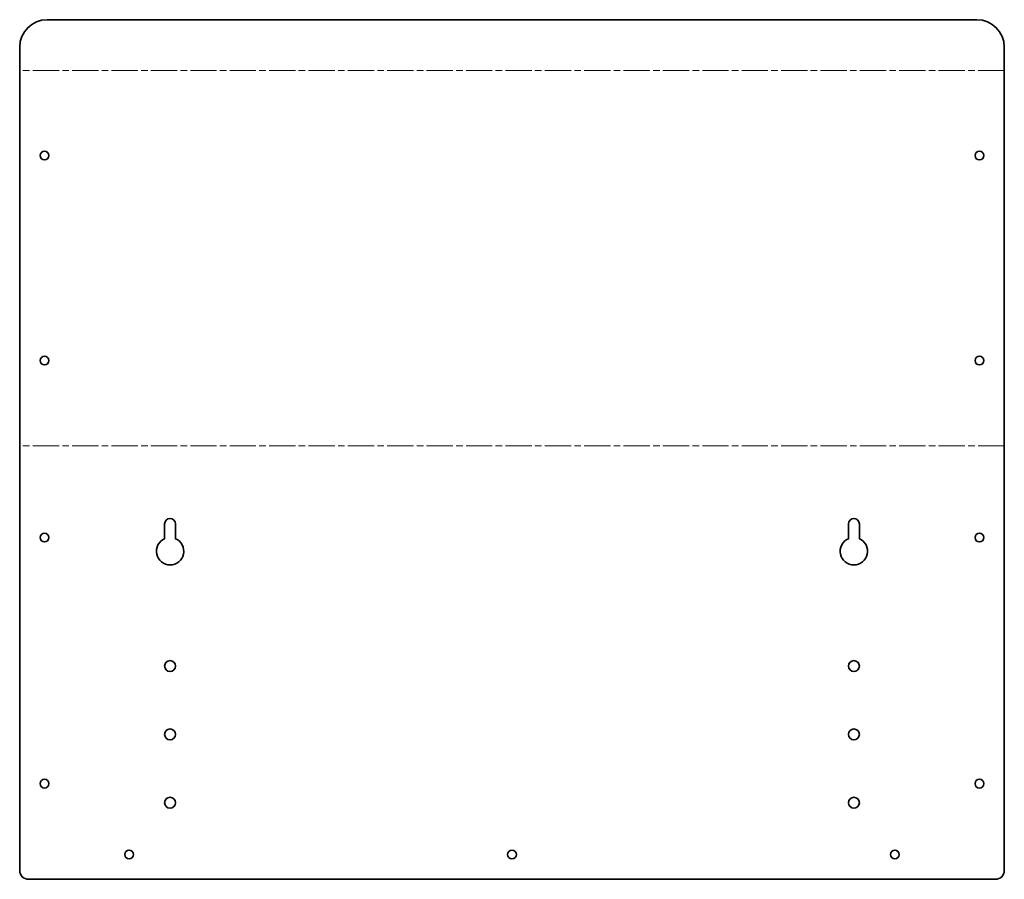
# Model space of a CAD drawing. Header units: millimetres. Extents: x 99 to 1179, y 1020 to 1964.
import ezdxf

# ---------------------------------------------------------------- set-up
doc = ezdxf.new("R2010")
doc.units = ezdxf.units.MM
doc.header["$LTSCALE"] = 3
doc.linetypes.add('ACAD_ISO08W100', pattern=[36, 24, -3, 6, -3])
doc.layers.add('Eje de pliegue (ISO)', color=7, linetype='ACAD_ISO08W100', lineweight=15)
doc.layers.add('Visible (ISO)', color=7, linetype='Continuous', lineweight=35)

msp = doc.modelspace()

# ---------------------------------------------------------------- linework, layer by layer
at = {"layer": 'Eje de pliegue (ISO)', "ltscale": 0.4}
for p, q in [((1178.9, 1907.8), (98.9, 1907.8)), ((1178.9, 1496.1), (98.9, 1496.1))]:
    msp.add_line(p, q, dxfattribs=at)
at = {"layer": 'Visible (ISO)'}
for p, q in [((128.9, 1963.6), (1148.9, 1963.6)), ((98.9, 1933.6), (98.9, 1029.9)), ((1178.9, 1933.6), (1178.9, 1029.9)), ((257.9, 1394.1), (257.9, 1410.3)), ((269.9, 1410.3), (269.9, 1394.1)), ((1007.9, 1394.1), (1007.9, 1410.3)), ((1019.9, 1410.3), (1019.9, 1394.1)), ((108.5, 1020.3), (1169.3, 1020.3))]:
    msp.add_line(p, q, dxfattribs=at)
for centre, radius in [((126.2, 1814.5), 4.8), ((1151.6, 1814.5), 4.8), ((126.2, 1589.5), 4.8), ((1151.6, 1589.5), 4.8), ((126.2, 1395.3), 4.8), ((1151.6, 1395.3), 4.8), ((263.9, 1254.3), 6), ((1013.9, 1254.3), 6), ((263.9, 1179.3), 6), ((1013.9, 1179.3), 6), ((126.2, 1125.3), 4.8), ((1151.6, 1125.3), 4.8), ((263.9, 1104.3), 6), ((1013.9, 1104.3), 6), ((218.9, 1047.6), 4.8), ((638.9, 1047.6), 4.8), ((1058.9, 1047.6), 4.8)]:
    msp.add_circle(centre, radius, dxfattribs=at)
for centre, radius, start, end in [((128.9, 1933.6), 30, 90, 180), ((1148.9, 1933.6), 30, 0, 90), ((263.9, 1410.3), 6, 0, 180), ((1013.9, 1410.3), 6, 0, 180), ((263.9, 1380.3), 15, 113.5782, 66.4218), ((1013.9, 1380.3), 15, 113.5782, 66.4218), ((108.5, 1029.9), 9.6, 180, 270), ((1169.3, 1029.9), 9.6, 270, 0)]:
    msp.add_arc(centre, radius, start, end, dxfattribs=at)

doc.saveas('drawing.dxf')
